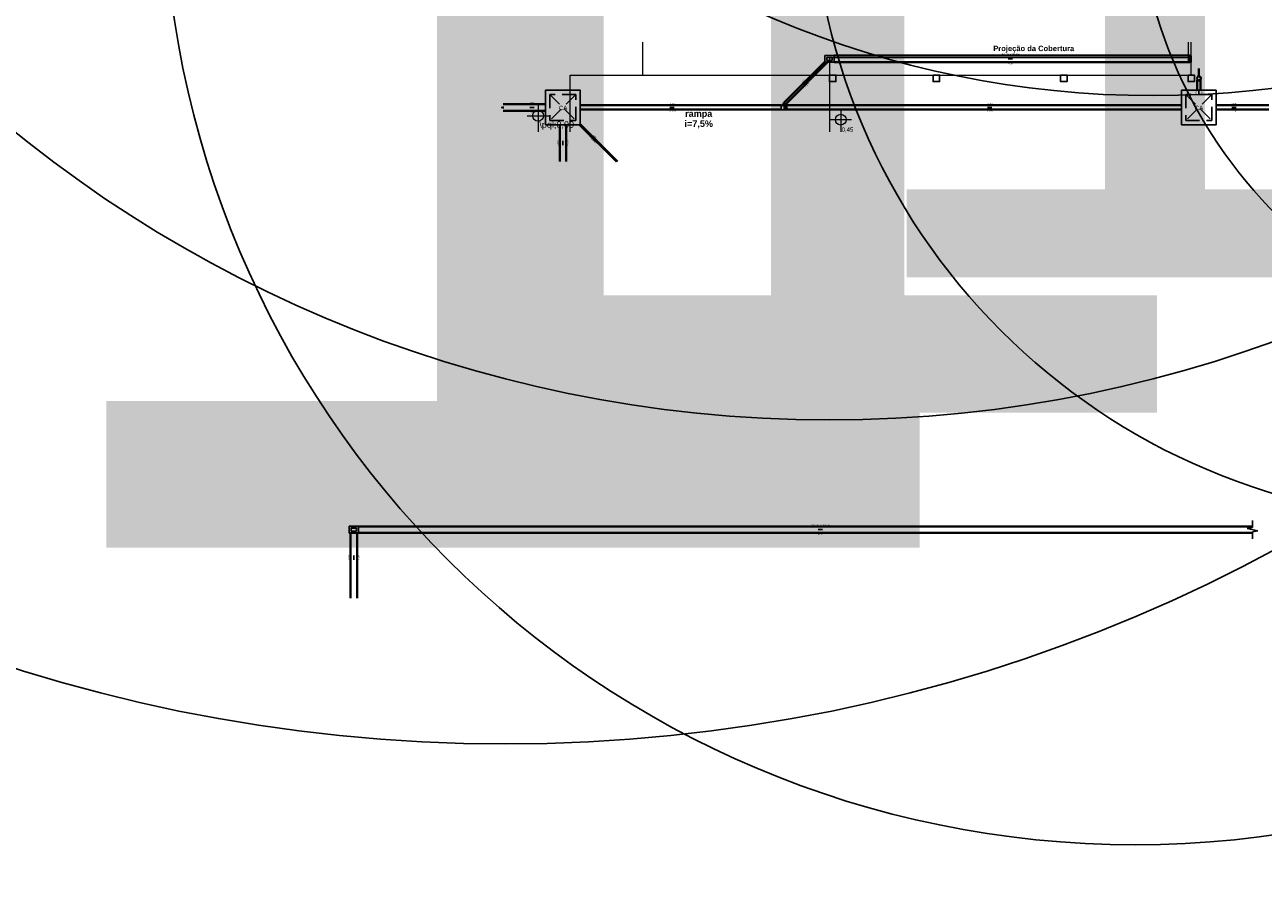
# Model space of a CAD drawing. Header units: millimetres. Extents: x -27714 to -5776, y 5810 to 9208.
# Tile 89 of 256: x -25507 to -25392, y 6917 to 6996. Entities that reach past the tile are written whole.
import ezdxf
from ezdxf.enums import TextEntityAlignment as Align

# ---------------------------------------------------------------- set-up
doc = ezdxf.new("R2010")
doc.units = ezdxf.units.MM
doc.linetypes.add('DASHDOT', pattern=[2.54, 1.27, -0.635, 0, -0.635])
doc.linetypes.add('DASHED', pattern=[1.905, 1.27, -0.635])
doc.layers.add('AP-Condutos', color=4, linetype='Continuous', lineweight=40)
doc.layers.add('AP-Textos conduto', color=7, linetype='Continuous', lineweight=25)
for name, color, linetype in [('AP-Conexões', 9, 'Continuous'), ('AP-Sentido conduto', 9, 'Continuous'), ('Simbolos', 5, 'Continuous'), ('Simbolos_int', 2, 'Continuous'), ('TEXTO', 7, 'Continuous'), ('TEXTO @ 10 (1)', 7, 'Continuous'), ('TEXTO @ 10 (2)', 7, 'Continuous'), ('TEXTO @ 100', 7, 'Continuous'), ('TEXTO @ 15', 7, 'Continuous'), ('TEXTO @ 20', 7, 'Continuous'), ('TEXTO @ 200', 7, 'Continuous'), ('TEXTO @ 25', 7, 'Continuous'), ('TEXTO @ 7.5', 7, 'Continuous')]:
    doc.layers.add(name, color=color, linetype=linetype)
doc.styles.add('5', font='arial.ttf', dxfattribs={"height": 5})
doc.styles.add('Arial', font='arial.ttf')
doc.styles.add('ArialN', font='arialbd.ttf')

# ---------------------------------------------------------------- blocks, each defined once
blk = doc.blocks.new('SIMBOLO NOMENCLATURA')
at = {"linetype": 'Continuous'}
blk.add_circle((-30, 0), 30, dxfattribs=at)
blk = doc.blocks.new('*U147')
at = {"layer": 'TEXTO @ 10 (1)', "linetype": 'Continuous', "xscale": 2, "yscale": 2, "zscale": 2}
blk.add_blockref('SIMBOLO NOMENCLATURA', (-25314.23, 7009.92), dxfattribs=at)
at = {"layer": 'TEXTO @ 10 (2)', "linetype": 'Continuous', "xscale": 2, "yscale": 2, "zscale": 2}
blk.add_blockref('SIMBOLO NOMENCLATURA', (-25314.23, 7009.92), dxfattribs=at)
at = {"layer": 'TEXTO @ 100', "linetype": 'Continuous', "xscale": 20, "yscale": 20, "zscale": 20}
blk.add_blockref('SIMBOLO NOMENCLATURA', (-25314.23, 7009.92), dxfattribs=at)
at = {"layer": 'TEXTO @ 15', "linetype": 'Continuous', "xscale": 3, "yscale": 3, "zscale": 3}
blk.add_blockref('SIMBOLO NOMENCLATURA', (-25314.23, 7009.92), dxfattribs=at)
at = {"layer": 'TEXTO @ 20', "linetype": 'Continuous', "xscale": 4, "yscale": 4, "zscale": 4}
blk.add_blockref('SIMBOLO NOMENCLATURA', (-25314.23, 7009.92), dxfattribs=at)
at = {"layer": 'TEXTO @ 200', "linetype": 'Continuous', "xscale": 40, "yscale": 40, "zscale": 40}
blk.add_blockref('SIMBOLO NOMENCLATURA', (-25314.23, 7009.92), dxfattribs=at)
at = {"layer": 'TEXTO @ 25', "linetype": 'Continuous', "xscale": 5, "yscale": 5, "zscale": 5}
blk.add_blockref('SIMBOLO NOMENCLATURA', (-25314.23, 7009.92), dxfattribs=at)
at = {"layer": 'TEXTO @ 7.5', "linetype": 'Continuous', "xscale": 1.5, "yscale": 1.5, "zscale": 1.5}
blk.add_blockref('SIMBOLO NOMENCLATURA', (-25314.23, 7009.92), dxfattribs=at)
blk = doc.blocks.new('*U150')
at = {"layer": 'TEXTO @ 15', "style": '5'}
blk.add_text('1', height=75, dxfattribs=at).set_placement((-25404.23, 7009.92), align=Align.MIDDLE_CENTER)
at = {"layer": 'TEXTO @ 20', "style": '5'}
blk.add_text('1', height=100, dxfattribs=at).set_placement((-25434.23, 7009.92), align=Align.MIDDLE_CENTER)
at = {"layer": 'TEXTO @ 25', "style": '5'}
blk.add_text('1', height=125, dxfattribs=at).set_placement((-25464.23, 7009.92), align=Align.MIDDLE_CENTER)
blk = doc.blocks.new('*U151')
at = {"layer": 'TEXTO @ 100', "linetype": 'Continuous', "xscale": 20, "yscale": 20, "zscale": 20}
blk.add_blockref('SIMBOLO NOMENCLATURA', (-25312.56, 7079.25), dxfattribs=at)
at = {"layer": 'TEXTO @ 15', "linetype": 'Continuous', "xscale": 3, "yscale": 3, "zscale": 3}
blk.add_blockref('SIMBOLO NOMENCLATURA', (-25312.56, 7079.25), dxfattribs=at)
at = {"layer": 'TEXTO @ 20', "linetype": 'Continuous', "xscale": 4, "yscale": 4, "zscale": 4}
blk.add_blockref('SIMBOLO NOMENCLATURA', (-25312.56, 7079.25), dxfattribs=at)
at = {"layer": 'TEXTO @ 200', "linetype": 'Continuous', "xscale": 40, "yscale": 40, "zscale": 40}
blk.add_blockref('SIMBOLO NOMENCLATURA', (-25312.56, 7079.25), dxfattribs=at)
at = {"layer": 'TEXTO @ 25', "linetype": 'Continuous', "xscale": 5, "yscale": 5, "zscale": 5}
blk.add_blockref('SIMBOLO NOMENCLATURA', (-25312.56, 7079.25), dxfattribs=at)
blk = doc.blocks.new('*U155')
at = {"layer": 'TEXTO @ 200', "linetype": 'Continuous', "xscale": 40, "yscale": 40, "zscale": 40}
blk.add_blockref('SIMBOLO NOMENCLATURA', (-23654.53, 7584.98), dxfattribs=at)
blk = doc.blocks.new('*U159')
at = {"layer": 'TEXTO @ 200', "linetype": 'Continuous', "xscale": 40, "yscale": 40, "zscale": 40}
blk.add_blockref('SIMBOLO NOMENCLATURA', (-23783.07, 7189.49), dxfattribs=at)

msp = doc.modelspace()

# ---------------------------------------------------------------- hatches: boundary and pattern name
at = {"layer": 'AP-Condutos', "linetype": 'Continuous'}
msp.add_hatch(color=256, dxfattribs=at).paths.add_polyline_path([(-25398.3455, 6991.7518), (-25398.3843, 6991.607), (-25398.3067, 6991.607)])
at = {"layer": 'AP-Sentido conduto', "linetype": 'Continuous'}
for points in [[(-25415.9955, 6992.6518), (-25415.8989, 6992.626), (-25415.8989, 6992.6777)], [(-25434.9367, 6990.2606), (-25434.8501, 6990.3106), (-25434.8867, 6990.3472)], [(-25398.3455, 6989.3018), (-25398.3196, 6989.3984), (-25398.3714, 6989.3984)], [(-25460.2807, 6988.1518), (-25460.1841, 6988.126), (-25460.1841, 6988.1777)], [(-25447.3336, 6988.1518), (-25447.237, 6988.126), (-25447.237, 6988.1777)], [(-25417.8955, 6988.1518), (-25417.7989, 6988.126), (-25417.7989, 6988.1777)], [(-25395.2851, 6988.1518), (-25395.1885, 6988.126), (-25395.1885, 6988.1777)], [(-25457.2216, 6985.0766), (-25457.2475, 6984.98), (-25457.1957, 6984.98)], [(-25454.538, 6985.4683), (-25454.488, 6985.3817), (-25454.4514, 6985.4183)], [(-25433.5803, 6949.0822), (-25433.4837, 6949.0563), (-25433.4837, 6949.1081)], [(-25476.5803, 6946.2973), (-25476.5544, 6946.3939), (-25476.6062, 6946.3939)]]:
    msp.add_hatch(color=256, dxfattribs=at).paths.add_polyline_path(points)

# ---------------------------------------------------------------- linework, layer by layer
at = {"color": 83, "linetype": 'Continuous', "lineweight": 0}
for p, q in [((-25449.8455, 6994.1959), (-25449.8455, 6991.1518)), ((-25399.0455, 6991.1518), (-25399.0455, 6994.1959)), ((-25449.8455, 6991.1518), (-25399.0455, 6991.1518))]:
    msp.add_line(p, q, dxfattribs=at)
at = {"color": 7, "linetype": 'Continuous', "lineweight": 0}
for p, q in [((-25399.3455, 6994.1959), (-25399.3455, 6992.7518)), ((-25399.3455, 6992.7518), (-25432.5455, 6992.7518)), ((-25432.5455, 6992.7518), (-25432.5455, 6991.1518)), ((-25456.5455, 6985.8949), (-25456.5455, 6991.1518)), ((-25432.5455, 6991.1518), (-25432.5455, 6985.8949)), ((-25459.5266, 6988.3885), (-25459.5266, 6985.8949)), ((-25431.4976, 6988.0264), (-25431.4976, 6985.8949)), ((-25460.5266, 6987.3885), (-25458.5266, 6987.3885)), ((-25432.4976, 6987.0264), (-25430.4976, 6987.0264))]:
    msp.add_line(p, q, dxfattribs=at)
for p, q in [((-25393.3803, 6949.2822), (-25393.8803, 6949.1822)), ((-25393.8803, 6949.1822), (-25392.8803, 6948.9822)), ((-25393.3803, 6949.9322), (-25393.3803, 6949.2822)), ((-25393.3803, 6948.8822), (-25392.8803, 6948.9822)), ((-25393.3803, 6948.8822), (-25393.3803, 6948.2322))]:
    msp.add_line(p, q)
for points in [[(-25456.5455, 6991.1518), (-25432.5455, 6991.1518)], [(-25449.8282, 6991.1518), (-25449.7684, 6991.1518)]]:
    msp.add_lwpolyline(points, dxfattribs=at)
for points in [[(-25432.5455, 6991.1518), (-25432.5455, 6990.5518), (-25431.9455, 6990.5518), (-25431.9455, 6991.1518)], [(-25422.9455, 6991.1518), (-25422.9455, 6990.5518), (-25422.3455, 6990.5518), (-25422.3455, 6991.1518)], [(-25411.1455, 6991.1518), (-25411.1455, 6990.5518), (-25410.5455, 6990.5518), (-25410.5455, 6991.1518)], [(-25399.3455, 6991.1518), (-25399.3455, 6990.5518), (-25398.7455, 6990.5518), (-25398.7455, 6991.1518)]]:
    msp.add_lwpolyline(points, close=True)
for centre in [(-25459.5266, 6987.3885), (-25431.4976, 6987.0264)]:
    msp.add_circle(centre, 0.5, dxfattribs=at)
at = {"layer": 'AP-Condutos'}
for p, q in [((-25399.1755, 6992.9518), (-25432.1155, 6992.9518)), ((-25432.9755, 6992.3632), (-25436.7287, 6988.61)), ((-25432.7241, 6992.3318), (-25436.5873, 6988.4686)), ((-25399.1755, 6992.3518), (-25432.1155, 6992.3518)), ((-25398.4955, 6990.6678), (-25398.4955, 6989.7518)), ((-25398.1955, 6990.6678), (-25398.1955, 6989.7518)), ((-25458.8216, 6988.4518), (-25462.7455, 6988.4518)), ((-25437.0455, 6988.3518), (-25455.6216, 6988.3518)), ((-25437.0455, 6987.9518), (-25455.6216, 6987.9518)), ((-25399.9455, 6988.3518), (-25436.4825, 6988.3518)), ((-25399.9455, 6987.9518), (-25436.4825, 6987.9518)), ((-25391.8695, 6988.3518), (-25396.7455, 6988.3518)), ((-25391.8695, 6987.9518), (-25396.7455, 6987.9518)), ((-25458.8216, 6987.8518), (-25462.7455, 6987.8518)), ((-25457.5216, 6983.1404), (-25457.5216, 6986.5518)), ((-25456.9216, 6983.1404), (-25456.9216, 6986.5518)), ((-25452.2667, 6983.1404), (-25455.6782, 6986.5518)), ((-25452.1536, 6983.1404), (-25455.6216, 6986.6084)), ((-25393.3803, 6949.3822), (-25476.1503, 6949.3822)), ((-25476.8803, 6948.7622), (-25476.8803, 6942.7365)), ((-25476.2803, 6948.7622), (-25476.2803, 6942.7365)), ((-25393.3803, 6948.7822), (-25476.1503, 6948.7822))]:
    msp.add_line(p, q, dxfattribs=at)
for points in [[(-25398.3455, 6991.0518), (-25398.3455, 6991.7518)], [(-25398.4455, 6990.6786), (-25398.4176, 6990.6653), (-25398.3879, 6990.6564), (-25398.3571, 6990.6522), (-25398.3262, 6990.6528), (-25398.2956, 6990.6582), (-25398.2663, 6990.6682), (-25398.2389, 6990.6826), (-25398.214, 6990.7012), (-25398.1923, 6990.7233), (-25398.1743, 6990.7485), (-25398.1604, 6990.7762), (-25398.1509, 6990.8057), (-25398.1461, 6990.8363), (-25398.1461, 6990.8673), (-25398.1509, 6990.898), (-25398.1604, 6990.9275), (-25398.1743, 6990.9552), (-25398.1923, 6990.9804), (-25398.214, 6991.0025), (-25398.2389, 6991.021), (-25398.2663, 6991.0355), (-25398.2956, 6991.0455), (-25398.3262, 6991.0509), (-25398.3571, 6991.0515), (-25398.3879, 6991.0473), (-25398.4176, 6991.0384), (-25398.4455, 6991.025)]]:
    msp.add_lwpolyline(points, dxfattribs=at)
at = {"layer": 'AP-Conexões'}
for p, q in [((-25462.9454, 6988.1518), (-25462.7454, 6988.1518)), ((-25462.7454, 6988.2518), (-25462.7454, 6988.0518))]:
    msp.add_line(p, q, dxfattribs=at)
at = {"layer": 'AP-Sentido conduto'}
for points in [[(-25415.5955, 6992.6518), (-25415.9955, 6992.6518)], [(-25434.6543, 6990.5431), (-25434.9367, 6990.2606)], [(-25398.3455, 6989.7018), (-25398.3455, 6989.3018)], [(-25459.8864, 6988.1518), (-25460.2807, 6988.1518)], [(-25446.9336, 6988.1518), (-25447.3336, 6988.1518)], [(-25417.4956, 6988.1518), (-25417.8955, 6988.1518)], [(-25394.886, 6988.1518), (-25395.2851, 6988.1518)], [(-25457.2216, 6984.6767), (-25457.2216, 6985.0766)], [(-25454.2555, 6985.1857), (-25454.538, 6985.4683)], [(-25433.1803, 6949.0822), (-25433.5803, 6949.0822)], [(-25476.5803, 6946.6973), (-25476.5803, 6946.2973)]]:
    msp.add_lwpolyline(points, dxfattribs=at)
at = {"layer": 'Simbolos'}
for p, q in [((-25432.8955, 6992.9718), (-25432.9755, 6992.9718)), ((-25432.9755, 6992.9718), (-25432.9755, 6992.9518)), ((-25432.9755, 6992.9518), (-25432.9755, 6992.3518)), ((-25432.7788, 6992.9718), (-25432.8955, 6992.9718)), ((-25432.7208, 6992.9718), (-25432.7788, 6992.9718)), ((-25432.648, 6992.9718), (-25432.7208, 6992.9718)), ((-25432.1155, 6992.9718), (-25432.648, 6992.9718)), ((-25432.1155, 6992.8718), (-25432.1155, 6992.9718)), ((-25432.1155, 6992.3318), (-25432.1155, 6992.8718)), ((-25399.2943, 6992.8518), (-25399.2943, 6992.9328)), ((-25399.2943, 6992.8518), (-25399.2943, 6992.4518)), ((-25399.2623, 6992.9438), (-25399.2823, 6992.9438)), ((-25399.2623, 6992.9438), (-25399.2423, 6992.9438)), ((-25399.1795, 6992.9438), (-25399.2423, 6992.9438)), ((-25399.1755, 6992.9478), (-25399.1755, 6992.9584)), ((-25399.1715, 6992.9624), (-25399.1259, 6992.9624)), ((-25399.1219, 6992.9478), (-25399.1219, 6992.9584)), ((-25399.1179, 6992.9438), (-25399.0603, 6992.9438)), ((-25399.0603, 6992.9438), (-25399.0455, 6992.9438)), ((-25399.0455, 6992.3598), (-25399.0455, 6992.9438)), ((-25432.9755, 6992.3318), (-25432.9755, 6992.3518)), ((-25432.8955, 6992.3318), (-25432.9755, 6992.3318)), ((-25432.7788, 6992.3318), (-25432.8955, 6992.3318)), ((-25432.7208, 6992.3318), (-25432.7788, 6992.3318)), ((-25432.648, 6992.3318), (-25432.7208, 6992.3318)), ((-25432.648, 6992.3318), (-25432.1155, 6992.3318)), ((-25399.2943, 6992.4518), (-25399.2943, 6992.3718)), ((-25399.2623, 6992.3598), (-25399.2823, 6992.3598)), ((-25399.2423, 6992.3598), (-25399.2623, 6992.3598)), ((-25399.2423, 6992.3598), (-25399.1795, 6992.3598)), ((-25399.1755, 6992.3558), (-25399.1755, 6992.3452)), ((-25399.1715, 6992.3412), (-25399.1259, 6992.3412)), ((-25399.1219, 6992.3558), (-25399.1219, 6992.3452)), ((-25399.1179, 6992.3598), (-25399.0603, 6992.3598)), ((-25399.0603, 6992.3598), (-25399.0455, 6992.3598)), ((-25398.4965, 6990.7591), (-25398.4965, 6990.6678)), ((-25398.1945, 6990.7591), (-25398.1945, 6990.6678)), ((-25436.9857, 6988.355), (-25437.0215, 6988.355)), ((-25437.0215, 6987.9486), (-25437.0215, 6988.355)), ((-25436.7336, 6987.9486), (-25437.0215, 6987.9486)), ((-25436.9847, 6988.354), (-25437.0205, 6988.354)), ((-25437.0205, 6987.9476), (-25437.0205, 6988.354)), ((-25436.7326, 6987.9476), (-25437.0205, 6987.9476)), ((-25436.8472, 6988.4935), (-25436.9857, 6988.355)), ((-25436.8462, 6988.4925), (-25436.9847, 6988.354)), ((-25436.7865, 6988.5656), (-25436.8472, 6988.5048)), ((-25436.8472, 6988.5048), (-25436.8472, 6988.4935)), ((-25436.7855, 6988.5646), (-25436.8462, 6988.5038)), ((-25436.8462, 6988.5038), (-25436.8462, 6988.4925)), ((-25436.793, 6988.5791), (-25436.7862, 6988.571)), ((-25436.768, 6988.6092), (-25436.7928, 6988.5845)), ((-25436.792, 6988.5781), (-25436.7852, 6988.57)), ((-25436.767, 6988.6082), (-25436.7918, 6988.5835)), ((-25436.7632, 6988.6099), (-25436.7525, 6988.6038)), ((-25436.7622, 6988.6089), (-25436.7515, 6988.6028)), ((-25436.7354, 6988.6167), (-25436.7477, 6988.6044)), ((-25436.7344, 6988.6157), (-25436.7467, 6988.6034)), ((-25436.5807, 6988.462), (-25436.7354, 6988.6167)), ((-25436.5797, 6988.461), (-25436.7344, 6988.6157)), ((-25436.7336, 6987.9486), (-25436.733, 6987.9426)), ((-25436.7213, 6987.9426), (-25436.733, 6987.9426)), ((-25436.7326, 6987.9476), (-25436.732, 6987.9416)), ((-25436.7203, 6987.9416), (-25436.732, 6987.9416)), ((-25436.7208, 6987.9486), (-25436.7213, 6987.9426)), ((-25436.696, 6987.9486), (-25436.7208, 6987.9486)), ((-25436.7198, 6987.9476), (-25436.7203, 6987.9416)), ((-25436.695, 6987.9476), (-25436.7198, 6987.9476)), ((-25436.6862, 6987.9388), (-25436.696, 6987.9486)), ((-25436.6852, 6987.9378), (-25436.695, 6987.9476)), ((-25436.5588, 6987.9388), (-25436.6862, 6987.9388)), ((-25436.5578, 6987.9378), (-25436.6852, 6987.9378)), ((-25436.6318, 6988.4109), (-25436.671, 6988.3717)), ((-25436.6308, 6988.4099), (-25436.67, 6988.3707)), ((-25436.5588, 6988.3648), (-25436.6682, 6988.3648)), ((-25436.5578, 6988.3638), (-25436.6672, 6988.3638)), ((-25436.6183, 6988.4044), (-25436.6264, 6988.4111)), ((-25436.6173, 6988.4034), (-25436.6254, 6988.4101)), ((-25436.5881, 6988.4294), (-25436.6129, 6988.4046)), ((-25436.5871, 6988.4284), (-25436.6119, 6988.4036)), ((-25436.5875, 6988.4342), (-25436.5936, 6988.4448)), ((-25436.5807, 6988.462), (-25436.593, 6988.4497)), ((-25436.5865, 6988.4332), (-25436.5926, 6988.4438)), ((-25436.5797, 6988.461), (-25436.592, 6988.4487)), ((-25436.554, 6988.3788), (-25436.5549, 6988.3685)), ((-25436.554, 6987.9249), (-25436.5549, 6987.9352)), ((-25436.553, 6988.3778), (-25436.5539, 6988.3675)), ((-25436.553, 6987.9239), (-25436.5539, 6987.9342)), ((-25436.5122, 6988.3824), (-25436.55, 6988.3824)), ((-25436.5122, 6987.9212), (-25436.55, 6987.9212)), ((-25436.5112, 6988.3814), (-25436.549, 6988.3814)), ((-25436.5112, 6987.9202), (-25436.549, 6987.9202)), ((-25436.5083, 6988.3795), (-25436.5052, 6988.3678)), ((-25436.5083, 6987.9242), (-25436.5052, 6987.9359)), ((-25436.5073, 6988.3785), (-25436.5042, 6988.3668)), ((-25436.5073, 6987.9232), (-25436.5042, 6987.9349)), ((-25436.4835, 6988.3648), (-25436.5013, 6988.3648)), ((-25436.4835, 6987.9388), (-25436.5013, 6987.9388)), ((-25436.4825, 6988.3638), (-25436.5003, 6988.3638)), ((-25436.4825, 6987.9378), (-25436.5003, 6987.9378)), ((-25436.4835, 6987.9388), (-25436.4835, 6988.3648)), ((-25436.4825, 6987.9378), (-25436.4825, 6988.3638)), ((-25476.9303, 6949.4022), (-25477.0103, 6949.4022)), ((-25477.0103, 6949.4022), (-25477.0103, 6949.3822)), ((-25477.0103, 6949.3822), (-25477.0103, 6948.7822)), ((-25476.8135, 6949.4022), (-25476.9303, 6949.4022)), ((-25476.7556, 6949.4022), (-25476.8135, 6949.4022)), ((-25476.6827, 6949.4022), (-25476.7556, 6949.4022)), ((-25476.1503, 6949.4022), (-25476.6827, 6949.4022)), ((-25476.1503, 6949.3022), (-25476.1503, 6949.4022)), ((-25476.1503, 6948.7622), (-25476.1503, 6949.3022)), ((-25477.0103, 6948.7622), (-25477.0103, 6948.7822)), ((-25476.9303, 6948.7622), (-25477.0103, 6948.7622)), ((-25476.8135, 6948.7622), (-25476.9303, 6948.7622)), ((-25476.7556, 6948.7622), (-25476.8135, 6948.7622)), ((-25476.6827, 6948.7622), (-25476.7556, 6948.7622)), ((-25476.6827, 6948.7622), (-25476.1503, 6948.7622))]:
    msp.add_line(p, q, dxfattribs=at)
at = {"layer": 'Simbolos', "linetype": 'DASHDOT'}
for p, q in [((-25432.7855, 6992.5118), (-25432.7855, 6992.7918)), ((-25432.7855, 6992.7918), (-25432.5455, 6992.7918)), ((-25432.3055, 6992.5118), (-25432.7855, 6992.5118)), ((-25432.5455, 6992.7918), (-25432.3055, 6992.7918)), ((-25432.3055, 6992.7918), (-25432.3055, 6992.5118)), ((-25476.8203, 6948.9422), (-25476.8203, 6949.2222)), ((-25476.8203, 6949.2222), (-25476.5803, 6949.2222)), ((-25476.3403, 6948.9422), (-25476.8203, 6948.9422)), ((-25476.5803, 6949.2222), (-25476.3403, 6949.2222)), ((-25476.3403, 6949.2222), (-25476.3403, 6948.9422))]:
    msp.add_line(p, q, dxfattribs=at)
at = {"layer": 'Simbolos'}
for points in [[(-25399.2823, 6992.9438), (-25399.2844, 6992.9437), (-25399.2864, 6992.9431), (-25399.2883, 6992.9422), (-25399.29, 6992.941), (-25399.2915, 6992.9396), (-25399.2927, 6992.9378), (-25399.2936, 6992.9359), (-25399.2941, 6992.9339), (-25399.2943, 6992.9318)], [(-25399.1795, 6992.9438), (-25399.1788, 6992.9439), (-25399.1782, 6992.9441), (-25399.1775, 6992.9444), (-25399.1769, 6992.9448), (-25399.1765, 6992.9453), (-25399.1761, 6992.9458), (-25399.1758, 6992.9465), (-25399.1756, 6992.9471), (-25399.1755, 6992.9478)], [(-25399.1715, 6992.9624), (-25399.1722, 6992.9624), (-25399.1729, 6992.9622), (-25399.1735, 6992.9619), (-25399.1741, 6992.9615), (-25399.1746, 6992.961), (-25399.175, 6992.9604), (-25399.1753, 6992.9598), (-25399.1755, 6992.9591), (-25399.1755, 6992.9584)], [(-25399.1219, 6992.9584), (-25399.122, 6992.9591), (-25399.1222, 6992.9598), (-25399.1225, 6992.9604), (-25399.1229, 6992.961), (-25399.1233, 6992.9615), (-25399.1239, 6992.9619), (-25399.1246, 6992.9622), (-25399.1252, 6992.9624), (-25399.1259, 6992.9624)], [(-25399.1219, 6992.9478), (-25399.1219, 6992.9471), (-25399.1217, 6992.9465), (-25399.1214, 6992.9458), (-25399.121, 6992.9453), (-25399.1205, 6992.9448), (-25399.1199, 6992.9444), (-25399.1193, 6992.9441), (-25399.1186, 6992.9439), (-25399.1179, 6992.9438)], [(-25399.2943, 6992.3718), (-25399.2941, 6992.3698), (-25399.2936, 6992.3677), (-25399.2927, 6992.3658), (-25399.2915, 6992.3641), (-25399.29, 6992.3627), (-25399.2883, 6992.3615), (-25399.2864, 6992.3606), (-25399.2844, 6992.36), (-25399.2823, 6992.3598)], [(-25399.1755, 6992.3558), (-25399.1756, 6992.3565), (-25399.1758, 6992.3572), (-25399.1761, 6992.3578), (-25399.1765, 6992.3584), (-25399.1769, 6992.3589), (-25399.1775, 6992.3593), (-25399.1782, 6992.3596), (-25399.1788, 6992.3598), (-25399.1795, 6992.3598)], [(-25399.1755, 6992.3452), (-25399.1755, 6992.3445), (-25399.1753, 6992.3439), (-25399.175, 6992.3432), (-25399.1746, 6992.3427), (-25399.1741, 6992.3422), (-25399.1735, 6992.3418), (-25399.1729, 6992.3415), (-25399.1722, 6992.3413), (-25399.1715, 6992.3412)], [(-25399.1259, 6992.3412), (-25399.1252, 6992.3413), (-25399.1246, 6992.3415), (-25399.1239, 6992.3418), (-25399.1233, 6992.3422), (-25399.1229, 6992.3427), (-25399.1225, 6992.3432), (-25399.1222, 6992.3439), (-25399.122, 6992.3445), (-25399.1219, 6992.3452)], [(-25399.1179, 6992.3598), (-25399.1186, 6992.3598), (-25399.1193, 6992.3596), (-25399.1199, 6992.3593), (-25399.1205, 6992.3589), (-25399.121, 6992.3584), (-25399.1214, 6992.3578), (-25399.1217, 6992.3572), (-25399.1219, 6992.3565), (-25399.1219, 6992.3558)], [(-25436.9857, 6988.355), (-25436.9853, 6988.3551), (-25436.9849, 6988.3551), (-25436.9844, 6988.3553), (-25436.984, 6988.3554), (-25436.9837, 6988.3556), (-25436.9833, 6988.3559), (-25436.983, 6988.3561), (-25436.9827, 6988.3564), (-25436.9824, 6988.3568)], [(-25436.9847, 6988.354), (-25436.9843, 6988.3541), (-25436.9839, 6988.3541), (-25436.9834, 6988.3543), (-25436.983, 6988.3544), (-25436.9827, 6988.3546), (-25436.9823, 6988.3549), (-25436.982, 6988.3551), (-25436.9817, 6988.3554), (-25436.9814, 6988.3558)], [(-25436.7928, 6988.5845), (-25436.7932, 6988.584), (-25436.7936, 6988.5834), (-25436.7938, 6988.5828), (-25436.7939, 6988.5821), (-25436.794, 6988.5815), (-25436.7939, 6988.5808), (-25436.7937, 6988.5802), (-25436.7934, 6988.5796), (-25436.793, 6988.5791)], [(-25436.7918, 6988.5835), (-25436.7922, 6988.583), (-25436.7926, 6988.5824), (-25436.7928, 6988.5818), (-25436.7929, 6988.5811), (-25436.793, 6988.5805), (-25436.7929, 6988.5798), (-25436.7927, 6988.5792), (-25436.7924, 6988.5786), (-25436.792, 6988.5781)], [(-25436.7865, 6988.5656), (-25436.7861, 6988.5661), (-25436.7857, 6988.5667), (-25436.7855, 6988.5673), (-25436.7854, 6988.5679), (-25436.7853, 6988.5686), (-25436.7854, 6988.5693), (-25436.7856, 6988.5699), (-25436.7859, 6988.5705), (-25436.7863, 6988.571)], [(-25436.7855, 6988.5646), (-25436.7851, 6988.5651), (-25436.7847, 6988.5657), (-25436.7845, 6988.5663), (-25436.7844, 6988.5669), (-25436.7843, 6988.5676), (-25436.7844, 6988.5683), (-25436.7846, 6988.5689), (-25436.7849, 6988.5695), (-25436.7853, 6988.57)], [(-25436.7632, 6988.6099), (-25436.7637, 6988.6102), (-25436.7642, 6988.6103), (-25436.7648, 6988.6104), (-25436.7654, 6988.6104), (-25436.766, 6988.6104), (-25436.7665, 6988.6102), (-25436.7671, 6988.61), (-25436.7675, 6988.6097), (-25436.768, 6988.6093)], [(-25436.7622, 6988.6089), (-25436.7627, 6988.6092), (-25436.7632, 6988.6093), (-25436.7638, 6988.6094), (-25436.7644, 6988.6094), (-25436.765, 6988.6094), (-25436.7655, 6988.6092), (-25436.7661, 6988.609), (-25436.7665, 6988.6087), (-25436.767, 6988.6083)], [(-25436.7525, 6988.6037), (-25436.752, 6988.6035), (-25436.7514, 6988.6033), (-25436.7509, 6988.6032), (-25436.7503, 6988.6032), (-25436.7497, 6988.6033), (-25436.7492, 6988.6034), (-25436.7486, 6988.6037), (-25436.7481, 6988.604), (-25436.7477, 6988.6044)], [(-25436.7515, 6988.6027), (-25436.751, 6988.6025), (-25436.7504, 6988.6023), (-25436.7499, 6988.6022), (-25436.7493, 6988.6022), (-25436.7487, 6988.6023), (-25436.7482, 6988.6024), (-25436.7476, 6988.6027), (-25436.7471, 6988.603), (-25436.7467, 6988.6034)], [(-25436.671, 6988.3717), (-25436.6713, 6988.3713), (-25436.6716, 6988.3708), (-25436.6719, 6988.3704), (-25436.672, 6988.3699), (-25436.6721, 6988.3694), (-25436.6722, 6988.3688), (-25436.6721, 6988.3683), (-25436.672, 6988.3678), (-25436.6719, 6988.3673), (-25436.6716, 6988.3668), (-25436.6713, 6988.3664), (-25436.671, 6988.366), (-25436.6706, 6988.3657), (-25436.6702, 6988.3654), (-25436.6697, 6988.3651), (-25436.6692, 6988.365), (-25436.6687, 6988.3649), (-25436.6682, 6988.3648)], [(-25436.67, 6988.3707), (-25436.6703, 6988.3703), (-25436.6706, 6988.3698), (-25436.6709, 6988.3694), (-25436.671, 6988.3689), (-25436.6711, 6988.3684), (-25436.6712, 6988.3678), (-25436.6711, 6988.3673), (-25436.671, 6988.3668), (-25436.6709, 6988.3663), (-25436.6706, 6988.3658), (-25436.6703, 6988.3654), (-25436.67, 6988.365), (-25436.6696, 6988.3647), (-25436.6692, 6988.3644), (-25436.6687, 6988.3641), (-25436.6682, 6988.364), (-25436.6677, 6988.3639), (-25436.6672, 6988.3638)], [(-25436.6264, 6988.4111), (-25436.6269, 6988.4115), (-25436.6275, 6988.4118), (-25436.6282, 6988.412), (-25436.6288, 6988.412), (-25436.6295, 6988.412), (-25436.6301, 6988.4119), (-25436.6307, 6988.4116), (-25436.6313, 6988.4113), (-25436.6318, 6988.4109)], [(-25436.6254, 6988.4101), (-25436.6259, 6988.4105), (-25436.6265, 6988.4108), (-25436.6272, 6988.411), (-25436.6278, 6988.411), (-25436.6285, 6988.411), (-25436.6291, 6988.4109), (-25436.6297, 6988.4106), (-25436.6303, 6988.4103), (-25436.6308, 6988.4099)], [(-25436.6183, 6988.4043), (-25436.6178, 6988.404), (-25436.6172, 6988.4037), (-25436.6165, 6988.4035), (-25436.6159, 6988.4034), (-25436.6152, 6988.4034), (-25436.6146, 6988.4036), (-25436.614, 6988.4038), (-25436.6134, 6988.4041), (-25436.6129, 6988.4046)], [(-25436.6173, 6988.4033), (-25436.6168, 6988.403), (-25436.6162, 6988.4027), (-25436.6155, 6988.4025), (-25436.6149, 6988.4024), (-25436.6142, 6988.4024), (-25436.6136, 6988.4026), (-25436.613, 6988.4028), (-25436.6124, 6988.4031), (-25436.6119, 6988.4036)], [(-25436.593, 6988.4497), (-25436.5934, 6988.4492), (-25436.5937, 6988.4487), (-25436.5939, 6988.4482), (-25436.5941, 6988.4477), (-25436.5942, 6988.4471), (-25436.5941, 6988.4465), (-25436.5941, 6988.4459), (-25436.5939, 6988.4454), (-25436.5936, 6988.4448)], [(-25436.592, 6988.4487), (-25436.5924, 6988.4482), (-25436.5927, 6988.4477), (-25436.5929, 6988.4472), (-25436.5931, 6988.4467), (-25436.5932, 6988.4461), (-25436.5931, 6988.4455), (-25436.5931, 6988.4449), (-25436.5929, 6988.4444), (-25436.5926, 6988.4438)], [(-25436.5881, 6988.4294), (-25436.5877, 6988.4298), (-25436.5874, 6988.4303), (-25436.5872, 6988.4308), (-25436.587, 6988.4314), (-25436.5869, 6988.432), (-25436.5869, 6988.4326), (-25436.587, 6988.4331), (-25436.5872, 6988.4337), (-25436.5875, 6988.4342)], [(-25436.5871, 6988.4284), (-25436.5867, 6988.4288), (-25436.5864, 6988.4293), (-25436.5862, 6988.4298), (-25436.586, 6988.4304), (-25436.5859, 6988.431), (-25436.5859, 6988.4316), (-25436.586, 6988.4321), (-25436.5862, 6988.4327), (-25436.5865, 6988.4332)], [(-25436.5588, 6988.3648), (-25436.5582, 6988.3649), (-25436.5575, 6988.3651), (-25436.5569, 6988.3653), (-25436.5564, 6988.3657), (-25436.5559, 6988.3661), (-25436.5555, 6988.3666), (-25436.5552, 6988.3672), (-25436.555, 6988.3678), (-25436.5549, 6988.3685)], [(-25436.5549, 6987.9352), (-25436.555, 6987.9358), (-25436.5552, 6987.9365), (-25436.5555, 6987.937), (-25436.5559, 6987.9376), (-25436.5564, 6987.938), (-25436.5569, 6987.9384), (-25436.5575, 6987.9386), (-25436.5582, 6987.9388), (-25436.5588, 6987.9388)], [(-25436.5578, 6988.3638), (-25436.5572, 6988.3639), (-25436.5565, 6988.3641), (-25436.5559, 6988.3643), (-25436.5554, 6988.3647), (-25436.5549, 6988.3651), (-25436.5545, 6988.3656), (-25436.5542, 6988.3662), (-25436.554, 6988.3668), (-25436.5539, 6988.3675)], [(-25436.5539, 6987.9342), (-25436.554, 6987.9348), (-25436.5542, 6987.9355), (-25436.5545, 6987.936), (-25436.5549, 6987.9366), (-25436.5554, 6987.937), (-25436.5559, 6987.9374), (-25436.5565, 6987.9376), (-25436.5572, 6987.9378), (-25436.5578, 6987.9378)], [(-25436.55, 6988.3824), (-25436.5507, 6988.3824), (-25436.5513, 6988.3822), (-25436.5519, 6988.382), (-25436.5524, 6988.3816), (-25436.5529, 6988.3812), (-25436.5533, 6988.3806), (-25436.5537, 6988.3801), (-25436.5539, 6988.3794), (-25436.554, 6988.3788)], [(-25436.554, 6987.9249), (-25436.5539, 6987.9242), (-25436.5537, 6987.9236), (-25436.5533, 6987.923), (-25436.5529, 6987.9225), (-25436.5524, 6987.9221), (-25436.5519, 6987.9217), (-25436.5513, 6987.9215), (-25436.5507, 6987.9213), (-25436.55, 6987.9212)], [(-25436.549, 6988.3814), (-25436.5497, 6988.3814), (-25436.5503, 6988.3812), (-25436.5509, 6988.381), (-25436.5514, 6988.3806), (-25436.5519, 6988.3802), (-25436.5523, 6988.3796), (-25436.5527, 6988.3791), (-25436.5529, 6988.3784), (-25436.553, 6988.3778)], [(-25436.553, 6987.9239), (-25436.5529, 6987.9232), (-25436.5527, 6987.9226), (-25436.5523, 6987.922), (-25436.5519, 6987.9215), (-25436.5514, 6987.9211), (-25436.5509, 6987.9207), (-25436.5503, 6987.9205), (-25436.5497, 6987.9203), (-25436.549, 6987.9202)], [(-25436.5083, 6988.3795), (-25436.5085, 6988.38), (-25436.5088, 6988.3805), (-25436.5091, 6988.381), (-25436.5095, 6988.3814), (-25436.51, 6988.3818), (-25436.5105, 6988.3821), (-25436.511, 6988.3823), (-25436.5116, 6988.3824), (-25436.5122, 6988.3824)], [(-25436.5122, 6987.9212), (-25436.5116, 6987.9213), (-25436.511, 6987.9214), (-25436.5105, 6987.9216), (-25436.51, 6987.9219), (-25436.5095, 6987.9223), (-25436.5091, 6987.9227), (-25436.5088, 6987.9231), (-25436.5085, 6987.9237), (-25436.5083, 6987.9242)], [(-25436.5073, 6988.3785), (-25436.5075, 6988.379), (-25436.5078, 6988.3795), (-25436.5081, 6988.38), (-25436.5085, 6988.3804), (-25436.509, 6988.3808), (-25436.5095, 6988.3811), (-25436.51, 6988.3813), (-25436.5106, 6988.3814), (-25436.5112, 6988.3814)], [(-25436.5112, 6987.9202), (-25436.5106, 6987.9203), (-25436.51, 6987.9204), (-25436.5095, 6987.9206), (-25436.509, 6987.9209), (-25436.5085, 6987.9213), (-25436.5081, 6987.9217), (-25436.5078, 6987.9221), (-25436.5075, 6987.9227), (-25436.5073, 6987.9232)], [(-25436.5052, 6988.3678), (-25436.505, 6988.3673), (-25436.5047, 6988.3667), (-25436.5044, 6988.3663), (-25436.504, 6988.3659), (-25436.5035, 6988.3655), (-25436.503, 6988.3652), (-25436.5025, 6988.365), (-25436.5019, 6988.3649), (-25436.5013, 6988.3648)], [(-25436.5013, 6987.9388), (-25436.5019, 6987.9388), (-25436.5025, 6987.9387), (-25436.503, 6987.9385), (-25436.5035, 6987.9382), (-25436.504, 6987.9378), (-25436.5044, 6987.9374), (-25436.5047, 6987.9369), (-25436.505, 6987.9364), (-25436.5052, 6987.9359)], [(-25436.5042, 6988.3668), (-25436.504, 6988.3663), (-25436.5037, 6988.3657), (-25436.5034, 6988.3653), (-25436.503, 6988.3649), (-25436.5025, 6988.3645), (-25436.502, 6988.3642), (-25436.5015, 6988.364), (-25436.5009, 6988.3639), (-25436.5003, 6988.3638)], [(-25436.5003, 6987.9378), (-25436.5009, 6987.9378), (-25436.5015, 6987.9377), (-25436.502, 6987.9375), (-25436.5025, 6987.9372), (-25436.503, 6987.9368), (-25436.5034, 6987.9364), (-25436.5037, 6987.9359), (-25436.504, 6987.9354), (-25436.5042, 6987.9349)]]:
    msp.add_lwpolyline(points, dxfattribs=at)
at = {"layer": 'Simbolos', "linetype": 'Continuous'}
for points in [[(-25458.8216, 6986.5518), (-25455.6216, 6986.5518), (-25455.6216, 6989.7518), (-25458.8216, 6989.7518), (-25458.8216, 6986.5518), (-25458.8216, 6986.5518)], [(-25399.9455, 6986.5518), (-25396.7455, 6986.5518), (-25396.7455, 6989.7518), (-25399.9455, 6989.7518), (-25399.9455, 6986.5518), (-25399.9455, 6986.5518)]]:
    msp.add_lwpolyline(points, dxfattribs=at)
at = {"layer": 'Simbolos'}
msp.add_circle((-25398.3455, 6990.8518), 0.1772, dxfattribs=at)
at = {"layer": 'Simbolos_int'}
for p, q in [((-25432.8955, 6992.9518), (-25432.9755, 6992.9518)), ((-25432.7788, 6992.9518), (-25432.8955, 6992.9518)), ((-25432.7208, 6992.9518), (-25432.7788, 6992.9518)), ((-25432.648, 6992.9518), (-25432.7208, 6992.9518)), ((-25432.1155, 6992.9518), (-25432.648, 6992.9518)), ((-25399.1755, 6992.8638), (-25399.1755, 6992.945)), ((-25399.1755, 6992.8638), (-25399.1755, 6992.7838)), ((-25399.1755, 6992.3598), (-25399.1755, 6992.7838)), ((-25399.1219, 6992.8638), (-25399.1219, 6992.9463)), ((-25399.1219, 6992.8638), (-25399.1219, 6992.7838)), ((-25399.1219, 6992.3598), (-25399.1219, 6992.7838)), ((-25432.8955, 6992.3518), (-25432.9755, 6992.3518)), ((-25432.7788, 6992.3518), (-25432.8955, 6992.3518)), ((-25432.7208, 6992.3518), (-25432.7788, 6992.3518)), ((-25432.648, 6992.3518), (-25432.7208, 6992.3518)), ((-25432.648, 6992.3518), (-25432.1155, 6992.3518)), ((-25398.4965, 6990.6678), (-25398.1945, 6990.6678)), ((-25436.7042, 6988.3504), (-25436.8472, 6988.4935)), ((-25436.7032, 6988.3494), (-25436.8462, 6988.4925)), ((-25436.6292, 6988.4135), (-25436.7839, 6988.5682)), ((-25436.6282, 6988.4125), (-25436.7829, 6988.5672)), ((-25436.5952, 6988.4475), (-25436.7499, 6988.6022)), ((-25436.5942, 6988.4465), (-25436.7489, 6988.6012)), ((-25436.7336, 6988.3393), (-25436.7336, 6987.9486)), ((-25436.7326, 6988.3383), (-25436.7326, 6987.9476)), ((-25436.7208, 6988.3437), (-25436.7208, 6987.9486)), ((-25436.7198, 6988.3427), (-25436.7198, 6987.9476)), ((-25436.696, 6988.3542), (-25436.696, 6987.9486)), ((-25436.695, 6988.3532), (-25436.695, 6987.9476)), ((-25436.5552, 6987.9388), (-25436.5552, 6988.3648)), ((-25436.5542, 6987.9378), (-25436.5542, 6988.3638)), ((-25436.5044, 6987.9388), (-25436.5044, 6988.3648)), ((-25436.5034, 6987.9378), (-25436.5034, 6988.3638)), ((-25476.9303, 6949.3822), (-25477.0103, 6949.3822)), ((-25476.8135, 6949.3822), (-25476.9303, 6949.3822)), ((-25476.7556, 6949.3822), (-25476.8135, 6949.3822)), ((-25476.6827, 6949.3822), (-25476.7556, 6949.3822)), ((-25476.1503, 6949.3822), (-25476.6827, 6949.3822)), ((-25476.9303, 6948.7822), (-25477.0103, 6948.7822)), ((-25476.8135, 6948.7822), (-25476.9303, 6948.7822)), ((-25476.7556, 6948.7822), (-25476.8135, 6948.7822)), ((-25476.6827, 6948.7822), (-25476.7556, 6948.7822)), ((-25476.6827, 6948.7822), (-25476.1503, 6948.7822))]:
    msp.add_line(p, q, dxfattribs=at)
at = {"layer": 'Simbolos_int', "linetype": 'DASHED'}
for p, q in [((-25456.0216, 6989.3518), (-25458.4216, 6986.9518)), ((-25458.4216, 6989.3518), (-25456.0216, 6986.9518)), ((-25397.1455, 6989.3518), (-25399.5455, 6986.9518)), ((-25399.5455, 6989.3518), (-25397.1455, 6986.9518))]:
    msp.add_line(p, q, dxfattribs=at)
for points in [[(-25458.4216, 6986.9518), (-25456.0216, 6986.9518), (-25456.0216, 6989.3518), (-25458.4216, 6989.3518), (-25458.4216, 6986.9518), (-25458.4216, 6986.9518)], [(-25399.5455, 6986.9518), (-25397.1455, 6986.9518), (-25397.1455, 6989.3518), (-25399.5455, 6989.3518), (-25399.5455, 6986.9518), (-25399.5455, 6986.9518)]]:
    msp.add_lwpolyline(points, dxfattribs=at)
at = {"layer": 'Simbolos_int'}
for points in [[(-25436.9824, 6988.3568), (-25436.9722, 6988.3547), (-25436.9619, 6988.3527), (-25436.9516, 6988.3507), (-25436.9413, 6988.3488), (-25436.931, 6988.3469), (-25436.9207, 6988.3451), (-25436.9104, 6988.3434), (-25436.9001, 6988.3418), (-25436.8898, 6988.3401)], [(-25436.9814, 6988.3558), (-25436.9712, 6988.3537), (-25436.9609, 6988.3517), (-25436.9506, 6988.3497), (-25436.9403, 6988.3478), (-25436.93, 6988.3459), (-25436.9197, 6988.3441), (-25436.9094, 6988.3424), (-25436.8991, 6988.3408), (-25436.8888, 6988.3391)], [(-25436.8898, 6988.3401), (-25436.8776, 6988.3365), (-25436.8652, 6988.3335), (-25436.8528, 6988.331), (-25436.8402, 6988.3292), (-25436.8275, 6988.3279), (-25436.8148, 6988.3273), (-25436.8021, 6988.3272), (-25436.7894, 6988.3277), (-25436.7768, 6988.3288)], [(-25436.8888, 6988.3391), (-25436.8766, 6988.3355), (-25436.8642, 6988.3325), (-25436.8518, 6988.33), (-25436.8392, 6988.3282), (-25436.8265, 6988.3269), (-25436.8138, 6988.3263), (-25436.8011, 6988.3262), (-25436.7884, 6988.3267), (-25436.7758, 6988.3278)], [(-25436.7768, 6988.3288), (-25436.7645, 6988.3311), (-25436.7523, 6988.3339), (-25436.7403, 6988.3372), (-25436.7284, 6988.341), (-25436.7166, 6988.3453), (-25436.7051, 6988.35), (-25436.6937, 6988.3552), (-25436.6826, 6988.3609), (-25436.6717, 6988.367)], [(-25436.7758, 6988.3278), (-25436.7635, 6988.3301), (-25436.7513, 6988.3329), (-25436.7393, 6988.3362), (-25436.7274, 6988.34), (-25436.7156, 6988.3443), (-25436.7041, 6988.349), (-25436.6927, 6988.3542), (-25436.6816, 6988.3599), (-25436.6707, 6988.366)]]:
    msp.add_lwpolyline(points, dxfattribs=at)
msp.add_circle((-25398.3455, 6990.8518), 0.1592, dxfattribs=at)

# ---------------------------------------------------------------- block references
at = {"layer": 'TEXTO'}
for name in ['*U155', '*U159', '*U151', '*U147', '*U150']:
    msp.add_blockref(name, (0, 0), dxfattribs=at)

# ---------------------------------------------------------------- texts
at = {"color": 7, "lineweight": 0}
for s, insert, char_height, width, attachment_point, style in [('Projeção da Cobertura', (-25413.6305, 6993.8677), 0.5, 19.096037, 2, 'ArialN'), ('\\\\pql;0,00', (-25459.4066, 6986.0885), 0.6, 6.48, 7, 'Arial'), ('0,45', (-25431.4176, 6985.8264), 0.4, 4.32, 7, 'Arial')]:
    msp.add_mtext(s, dxfattribs=dict(at, insert=insert, char_height=char_height, width=width, attachment_point=attachment_point, style=style))
at = {"color": 7, "lineweight": 0, "insert": (-25444.6467, 6987.8868), "char_height": 0.6, "width": 4.75061, "attachment_point": 2, "line_spacing_factor": 0.931535, "style": 'ArialN'}
msp.add_mtext('rampa \\Pi=7,5%', dxfattribs=at)
at = {"layer": 'AP-Textos conduto', "char_height": 0.15, "attachment_point": 8, "line_spacing_factor": 0.6, "style": 'Arial'}
for s, insert, width in [('150 mm x 150 mm', (-25415.7955, 6993.0023), 3.469893), ('i=1%', (-25415.7955, 6992.1523), 0.943445), ('ø150', (-25460.0835, 6988.5023), 0.955107), ('i=3.57%', (-25447.1336, 6987.7523), 1.525838), ('ø100', (-25447.1336, 6988.4023), 0.955107), ('ø100', (-25417.6955, 6988.4023), 0.955107), ('i=1%', (-25417.6955, 6987.7523), 0.943445), ('ø100', (-25395.0855, 6988.4023), 0.955107), ('i=1%', (-25395.0855, 6987.7523), 0.943445), ('i=1%', (-25460.0835, 6987.6523), 0.943445), ('150 mm x 150 mm', (-25433.3803, 6949.4327), 3.469893), ('i=1%', (-25433.3803, 6948.5827), 0.943445)]:
    msp.add_mtext(s, dxfattribs=dict(at, insert=insert, width=width))
for s, insert, width, rotation in [('ø50', (-25434.9019, 6990.5083), 0.722104, 45.000105), ('i=1%', (-25434.5837, 6990.1901), 0.943445, 45.000105), ('ø75', (-25398.546, 6989.5018), 0.722104, 90.00021), ('i=1%', (-25397.996, 6989.5018), 0.943445, 90.00021), ('ø25', (-25454.3328, 6985.391), 0.722104, 314.999895), ('ø150', (-25457.5721, 6984.8767), 0.955107, 90.00021), ('i=1%', (-25456.7221, 6984.8767), 0.943445, 90.00021), ('i=5.69%', (-25454.5661, 6985.1576), 1.525838, 314.999895), ('ø150', (-25476.9308, 6946.4973), 0.955107, 90.00021), ('i=1%', (-25476.0808, 6946.4973), 0.943445, 90.00021)]:
    msp.add_mtext(s, dxfattribs=dict(at, insert=insert, width=width, rotation=rotation))
at = {"layer": 'Simbolos', "char_height": 0.40857, "width": 1.586315, "attachment_point": 7, "line_spacing_factor": 0.6, "style": 'Arial'}
for insert in [(-25457.6041, 6987.899), (-25398.728, 6987.899)]:
    msp.add_mtext('CA', dxfattribs=dict(at, insert=insert))

doc.saveas('drawing.dxf')
